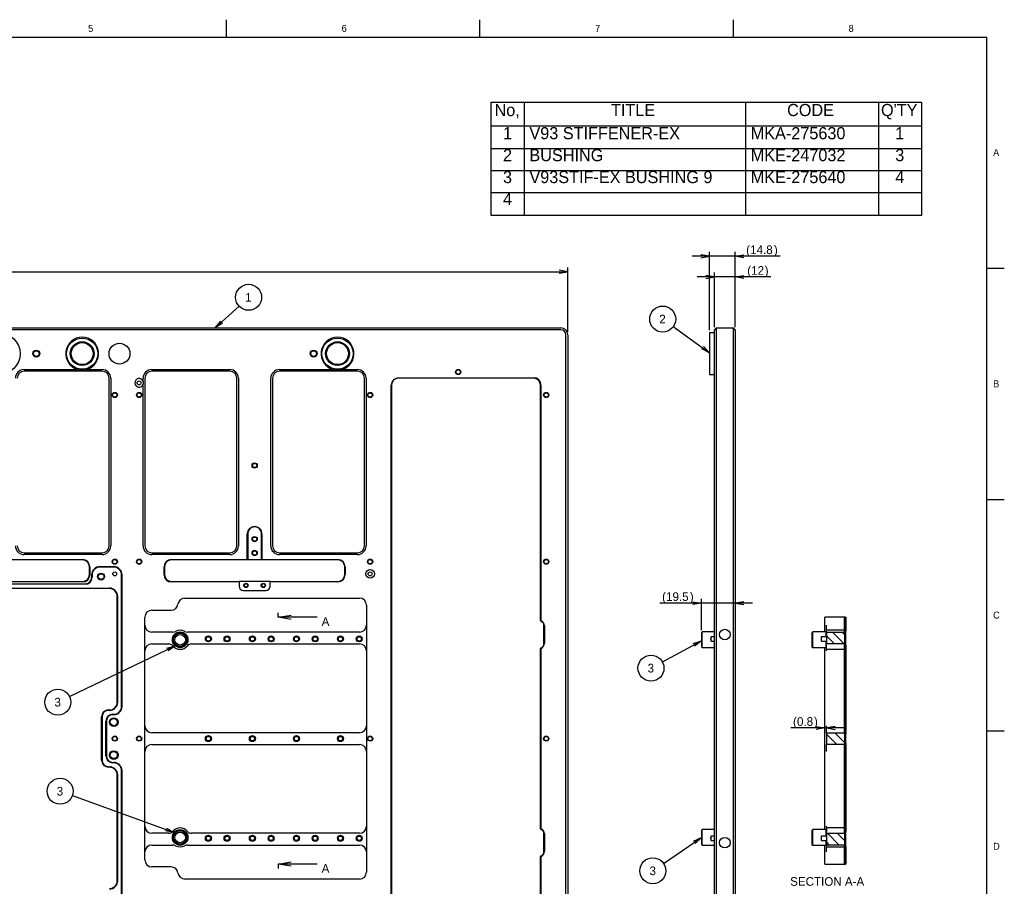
# Model space of a CAD drawing. Extents: x -420 to 589, y -31 to 448.
# Tile 4 of 4: x 305 to 589, y 165 to 415. Entities that reach past the tile are written whole.
import ezdxf
from ezdxf.enums import TextEntityAlignment as Align
from ezdxf.lldxf.tags import DXFTag

# ---------------------------------------------------------------- set-up
doc = ezdxf.new("R2010")
doc.units = 0
doc.layers.get('0').update_dxf_attribs({"linetype": 'CONTINUOUS'})
for name, color, linetype in [('DEFAULT', 7, 'CONTINUOUS'), ('LAYER0$C$L0', 7, 'CONTINUOUS'), ('LAYER1$C$L1', 7, 'CONTINUOUS'), ('MKA-275630B', 7, 'CONTINUOUS'), ('MKE-247032A', 7, 'CONTINUOUS'), ('MKE-275640A', 7, 'CONTINUOUS'), ('PIN_JIS_B_1354_A', 7, 'CONTINUOUS')]:
    doc.layers.add(name, color=color, linetype=linetype)
doc.styles.add('SEACAD_ARIAL_TTF', font='txt')
tags = doc.linetypes.add('CENTER2', pattern=[28.575, 19.05, -3.175, 3.175, -3.175]).pattern_tags.tags
tags[10:11] = [DXFTag(74, 4), DXFTag(75, 0), DXFTag(340, '0'), DXFTag(46, 0.0), DXFTag(50, 0.0), DXFTag(44, 0.0), DXFTag(45, 0.0)]
tags[8:9] = [DXFTag(74, 4), DXFTag(75, 0), DXFTag(340, '0'), DXFTag(46, 0.0), DXFTag(50, 0.0), DXFTag(44, 0.0), DXFTag(45, 0.0)]
tags[6:7] = [DXFTag(74, 4), DXFTag(75, 0), DXFTag(340, '0'), DXFTag(46, 0.0), DXFTag(50, 0.0), DXFTag(44, 0.0), DXFTag(45, 0.0)]
tags[4:5] = [DXFTag(74, 4), DXFTag(75, 0), DXFTag(340, '0'), DXFTag(46, 0.0), DXFTag(50, 0.0), DXFTag(44, 0.0), DXFTag(45, 0.0)]
doc.dimstyles.new('JIS', dxfattribs={"dimtxt": 2.5, "dimasz": 2.5, "dimexe": 1.25, "dimexo": 0.75, "dimgap": 1.25, "dimtad": 1, "dimlfac": 2, "dimtxsty": 'SEACAD_ARIAL_TTF', "dimsah": 1, "dimcen": 1.25, "dimazin": 3, "dimtfac": 1, "dimtmove": 0, "dimatfit": 3, "dimtolj": 1})

# ---------------------------------------------------------------- blocks, each defined once
blk = doc.blocks.new('SE')
at = {"color": 7, "linetype": 'CONTINUOUS'}
for p, q in [((450.53, 391.24), (450.53, 384.38)), ((514.37, 391.24), (514.37, 384.38)), ((552.73, 391.24), (552.73, 384.38)), ((440.98, 384.38), (565.09, 384.38)), ((450.53, 384.38), (450.53, 377.88)), ((514.37, 384.38), (514.37, 377.88)), ((552.73, 384.38), (552.73, 377.88)), ((440.98, 377.88), (565.09, 377.88)), ((450.53, 377.88), (450.53, 371.55)), ((514.37, 377.88), (514.37, 371.55)), ((552.73, 377.88), (552.73, 371.55)), ((440.98, 371.55), (565.09, 371.55)), ((450.53, 371.55), (450.53, 365.22)), ((514.37, 371.55), (514.37, 365.22)), ((552.73, 371.55), (552.73, 365.22)), ((440.98, 365.22), (565.09, 365.22)), ((450.53, 365.22), (450.53, 358.55)), ((514.37, 365.22), (514.37, 358.55)), ((552.73, 365.22), (552.73, 358.55))]:
    blk.add_line(p, q, dxfattribs=at)
blk.add_lwpolyline([(440.98, 358.55), (440.98, 391.24), (565.09, 391.24), (565.09, 358.55), (440.98, 358.55)], dxfattribs=at)
at = {"color": 7, "linetype": 'CONTINUOUS', "style": 'SEACAD_ARIAL_TTF'}
for s, p in [('No,', (441.95, 390.71)), ('TITLE', (475.54, 390.71)), ('CODE', (526.34, 390.71)), ("Q'TY", (553.43, 390.71)), ('1', (444.39, 384.03)), (' V93 STIFFENER-EX', (450.71, 384.03)), (' MKA-275630', (514.55, 384.03)), ('1', (557.54, 384.03)), ('2', (444.39, 377.7)), (' BUSHING', (450.71, 377.7)), (' MKE-247032', (514.55, 377.7)), ('3', (557.54, 377.7)), ('3', (444.39, 371.38)), (' V93STIF-EX BUSHING 9', (450.71, 371.38)), (' MKE-275640', (514.55, 371.38)), ('4', (557.54, 371.38)), ('4', (444.39, 365.05))]:
    blk.add_text(s, height=3.5, dxfattribs=at).set_placement(p, align=Align.TOP_LEFT)
blk = doc.blocks.new('SEANNOT_GROUP')
at = {"layer": 'DEFAULT', "color": 7, "linetype": 'CONTINUOUS'}
for points in [[(368.25, 332.41), (361.4, 326.12)], [(363.52, 327.51), (361.4, 326.12), (362.96, 328.12)]]:
    blk.add_lwpolyline(points, dxfattribs=at)
blk.add_circle((371.01, 334.95), 3.75, dxfattribs=at)
at = {"layer": 'DEFAULT', "color": 7, "linetype": 'CONTINUOUS', "style": 'SEACAD_ARIAL_TTF'}
blk.add_text('1', height=2.5, dxfattribs=at).set_placement((370.03, 336.2), align=Align.TOP_LEFT)
blk = doc.blocks.new('SEANNOT_GROUP4')
at = {"layer": 'DEFAULT', "color": 7, "linetype": 'CONTINUOUS'}
for points in [[(490.38, 229.82), (501.63, 235.91)], [(499.24, 235.09), (501.63, 235.91), (499.63, 234.36)]]:
    blk.add_lwpolyline(points, dxfattribs=at)
blk.add_circle((487.08, 228.03), 3.75, dxfattribs=at)
at = {"layer": 'DEFAULT', "color": 7, "linetype": 'CONTINUOUS', "style": 'SEACAD_ARIAL_TTF'}
blk.add_text('3', height=2.5, dxfattribs=at).set_placement((486.1, 229.28), align=Align.TOP_LEFT)
blk = doc.blocks.new('SEANNOT_GROUP5')
at = {"layer": 'DEFAULT', "color": 7, "linetype": 'CONTINUOUS'}
for points in [[(490.71, 171.72), (501.63, 179.22)], [(499.34, 178.15), (501.63, 179.22), (499.81, 177.46)]]:
    blk.add_lwpolyline(points, dxfattribs=at)
blk.add_circle((487.62, 169.6), 3.75, dxfattribs=at)
at = {"layer": 'DEFAULT', "color": 7, "linetype": 'CONTINUOUS', "style": 'SEACAD_ARIAL_TTF'}
blk.add_text('3', height=2.5, dxfattribs=at).set_placement((486.65, 170.85), align=Align.TOP_LEFT)
blk = doc.blocks.new('SEANNOT_GROUP8')
at = {"layer": 'DEFAULT', "color": 7, "linetype": 'CONTINUOUS'}
for points in [[(319.35, 219.84), (349.84, 234.47)], [(347.41, 233.77), (349.84, 234.47), (347.77, 233.02)]]:
    blk.add_lwpolyline(points, dxfattribs=at)
blk.add_circle((315.96, 218.22), 3.75, dxfattribs=at)
at = {"layer": 'DEFAULT', "color": 7, "linetype": 'CONTINUOUS', "style": 'SEACAD_ARIAL_TTF'}
blk.add_text('3', height=2.5, dxfattribs=at).set_placement((314.99, 219.47), align=Align.TOP_LEFT)
blk = doc.blocks.new('SEANNOT_GROUP9')
at = {"layer": 'DEFAULT', "color": 7, "linetype": 'CONTINUOUS'}
for points in [[(320.16, 191.27), (349.54, 180.67)], [(347.33, 181.91), (349.54, 180.67), (347.04, 181.13)]]:
    blk.add_lwpolyline(points, dxfattribs=at)
blk.add_circle((316.63, 192.54), 3.75, dxfattribs=at)
at = {"layer": 'DEFAULT', "color": 7, "linetype": 'CONTINUOUS', "style": 'SEACAD_ARIAL_TTF'}
blk.add_text('3', height=2.5, dxfattribs=at).set_placement((315.65, 193.79), align=Align.TOP_LEFT)
blk = doc.blocks.new('SEANNOT_GROUP10')
at = {"layer": 'DEFAULT', "color": 7, "linetype": 'CONTINUOUS'}
for points in [[(493.49, 326.49), (503.98, 318.95)], [(502.2, 320.75), (503.98, 318.95), (501.71, 320.07)]]:
    blk.add_lwpolyline(points, dxfattribs=at)
blk.add_circle((490.45, 328.68), 3.75, dxfattribs=at)
at = {"layer": 'DEFAULT', "color": 7, "linetype": 'CONTINUOUS', "style": 'SEACAD_ARIAL_TTF'}
blk.add_text('2', height=2.5, dxfattribs=at).set_placement((489.47, 329.93), align=Align.TOP_LEFT)
blk = doc.blocks.new('SE1')
at = {"layer": 'MKA-275630B', "color": 7, "linetype": 'CONTINUOUS'}
for p, q in [((63.46, 326.12), (461.06, 326.12)), ((461.06, 325.62), (63.46, 325.62)), ((462.56, 91.32), (462.56, 324.12)), ((463.06, 324.12), (463.06, 91.32)), ((306.25, 314.13), (321.73, 314.13)), ((328.75, 313.63), (306.25, 313.63)), ((324.28, 314.13), (328.75, 314.13)), ((343.08, 314.13), (365.58, 314.13)), ((365.58, 313.63), (343.08, 313.63)), ((379.91, 314.13), (395.39, 314.13)), ((402.41, 313.63), (379.91, 313.63)), ((397.94, 314.13), (402.41, 314.13)), ((330.75, 263.29), (330.75, 311.63)), ((331.25, 311.63), (331.25, 263.29)), ((340.58, 310.77), (340.58, 311.63)), ((340.58, 263.29), (340.58, 309.79)), ((341.08, 311.63), (341.08, 263.29)), ((367.58, 263.29), (367.58, 311.63)), ((368.08, 311.63), (368.08, 263.29)), ((377.41, 263.29), (377.41, 311.63)), ((377.91, 311.63), (377.91, 263.29)), ((404.41, 263.29), (404.41, 311.63)), ((404.91, 311.63), (404.91, 263.29)), ((412.13, 105.81), (412.13, 309.63)), ((412.26, 309.63), (412.26, 105.81)), ((414.26, 311.76), (453.21, 311.76)), ((453.21, 311.63), (414.26, 311.63)), ((455.21, 241.63), (455.21, 309.63)), ((455.34, 309.63), (455.34, 241.72)), ((370.62, 259.35), (370.62, 266.77)), ((370.75, 266.77), (370.75, 259.35)), ((374.75, 259.35), (374.75, 266.77)), ((374.87, 266.77), (374.87, 259.35)), ((301.21, 259.35), (323.09, 259.35)), ((323.09, 259.22), (301.21, 259.22)), ((306.25, 261.29), (328.75, 261.29)), ((328.75, 260.79), (306.25, 260.79)), ((343.08, 261.29), (365.58, 261.29)), ((365.58, 260.79), (343.08, 260.79)), ((348.75, 259.35), (370.62, 259.35)), ((370.62, 259.22), (348.75, 259.22)), ((370.62, 259.35), (370.62, 259.22)), ((370.75, 259.35), (370.62, 259.35)), ((370.75, 259.35), (370.62, 259.22)), ((374.87, 259.22), (370.62, 259.22)), ((370.75, 259.35), (374.75, 259.35)), ((374.87, 259.35), (374.75, 259.35)), ((374.87, 259.22), (374.75, 259.35)), ((374.87, 259.35), (396.75, 259.35)), ((374.87, 259.22), (374.87, 259.35)), ((396.75, 259.22), (374.87, 259.22)), ((379.91, 261.29), (402.41, 261.29)), ((402.41, 260.79), (379.91, 260.79)), ((325.09, 255.02), (325.09, 257.22)), ((325.21, 257.22), (325.21, 255.02)), ((328.11, 257.3), (332.11, 257.3)), ((332.11, 257.17), (328.11, 257.17)), ((346.62, 255.02), (346.62, 257.22)), ((346.75, 257.22), (346.75, 255.02)), ((398.75, 255.02), (398.75, 257.22)), ((398.87, 257.22), (398.87, 255.02)), ((275.09, 253.02), (323.09, 253.02)), ((323.09, 252.9), (275.09, 252.9)), ((325.73, 254.22), (325.73, 254.92)), ((325.86, 254.92), (325.86, 254.22)), ((334.36, 216.97), (334.36, 254.92)), ((334.48, 254.92), (334.48, 216.97)), ((348.75, 253.02), (368.25, 253.02)), ((368.25, 252.9), (348.75, 252.9)), ((368.25, 253.02), (368.25, 252.9)), ((377.25, 253.02), (368.25, 253.02)), ((368.25, 252.9), (368.25, 251.67)), ((377.25, 253.02), (396.75, 253.02)), ((377.25, 252.9), (377.25, 253.02)), ((396.75, 252.9), (377.25, 252.9)), ((377.25, 251.67), (377.25, 252.9)), ((193.66, 251.1), (330.86, 251.1)), ((330.86, 250.97), (193.66, 250.97)), ((267.26, 252.35), (323.86, 252.35)), ((323.86, 252.22), (267.26, 252.22)), ((369.5, 250.42), (376, 250.42)), ((333.11, 218.22), (333.11, 248.72)), ((333.23, 248.72), (333.23, 218.22)), ((352.61, 248.22), (403.01, 248.22)), ((343.08, 244.72), (348.65, 244.72)), ((405.01, 246.22), (405.01, 169.22)), ((341.08, 172.72), (341.08, 242.72)), ((455.34, 241.72), (455.21, 241.63)), ((456.21, 235.22), (456.21, 240.22)), ((456.34, 240.22), (456.34, 235.22)), ((349.17, 238.42), (343.08, 238.42)), ((403.01, 238.42), (353.35, 238.42)), ((343.08, 235.02), (347.98, 235.02)), ((354.54, 235.02), (403.01, 235.02)), ((455.21, 181.63), (455.21, 233.81)), ((455.34, 233.72), (455.21, 233.81)), ((455.34, 233.72), (455.34, 181.72)), ((330.61, 215.97), (330.86, 215.97)), ((328.61, 201.47), (328.61, 213.97)), ((328.73, 213.97), (328.73, 201.47)), ((330.86, 215.85), (330.61, 215.85)), ((331.86, 214.72), (332.11, 214.72)), ((332.11, 214.6), (331.86, 214.6)), ((329.86, 202.72), (329.86, 212.72)), ((329.98, 212.72), (329.98, 202.72)), ((403.01, 209.42), (343.08, 209.42)), ((343.08, 206.02), (403.01, 206.02)), ((330.61, 199.6), (330.86, 199.6)), ((330.86, 199.47), (330.61, 199.47)), ((331.86, 200.85), (332.11, 200.85)), ((332.11, 200.72), (331.86, 200.72)), ((333.11, 166.72), (333.11, 197.22)), ((333.23, 197.22), (333.23, 166.72)), ((334.36, 160.52), (334.36, 198.47)), ((334.48, 198.47), (334.48, 160.52)), ((347.98, 180.42), (343.08, 180.42)), ((403.01, 180.42), (354.54, 180.42)), ((455.34, 181.72), (455.21, 181.63)), ((456.21, 175.22), (456.21, 180.22)), ((456.34, 180.22), (456.34, 175.22)), ((343.08, 177.02), (349.17, 177.02)), ((353.35, 177.02), (403.01, 177.02)), ((455.21, 105.81), (455.21, 173.81)), ((455.21, 173.81), (455.34, 173.72)), ((455.34, 173.72), (455.34, 105.81)), ((348.65, 170.72), (343.08, 170.72)), ((403.01, 167.22), (352.61, 167.22))]:
    blk.add_line(p, q, dxfattribs=at)
for centre, radius in [((323, 318.71), 4.5), ((323, 318.71), 3.43), ((323, 318.71), 3.17), ((333.76, 318.71), 3), ((396.66, 318.71), 4.5), ((396.66, 318.71), 3.43), ((396.66, 318.71), 3.17), ((309.76, 318.71), 1), ((309.76, 318.71), 0.81), ((389.76, 318.71), 1), ((389.76, 318.71), 0.81), ((431.46, 313.43), 0.75), ((431.46, 313.43), 0.615), ((339.43, 310.28), 0.575), ((332.4, 306.78), 0.75), ((332.4, 306.78), 0.615), ((339.43, 306.78), 0.75), ((339.43, 306.78), 0.615), ((406.06, 306.78), 0.75), ((406.06, 306.78), 0.615), ((456.86, 306.78), 0.75), ((456.86, 306.78), 0.615), ((372.75, 286.46), 0.75), ((372.75, 286.46), 0.615), ((372.75, 265.22), 0.75), ((372.75, 265.22), 0.615), ((372.75, 261.22), 0.75), ((372.75, 261.22), 0.615), ((332.4, 258.72), 0.75), ((332.4, 258.72), 0.615), ((339.43, 258.72), 0.75), ((339.43, 258.72), 0.615), ((406.06, 258.72), 0.75), ((406.06, 258.72), 0.615), ((456.86, 258.72), 0.75), ((456.86, 258.72), 0.615), ((332.4, 255.22), 0.575), ((406.06, 255.22), 1.25), ((406.06, 255.22), 0.575), ((328.46, 254.42), 1), ((328.46, 254.42), 0.81), ((370.25, 251.9), 0.625), ((370.25, 251.9), 0.503), ((375.25, 251.9), 0.625), ((375.25, 251.9), 0.503), ((359.41, 236.47), 0.865), ((359.41, 236.47), 0.75), ((359.41, 236.47), 0.615), ((364.81, 236.47), 0.875), ((372.11, 236.47), 0.865), ((372.11, 236.47), 0.75), ((372.11, 236.47), 0.615), ((377.51, 236.47), 0.875), ((384.81, 236.47), 0.865), ((384.81, 236.47), 0.75), ((384.81, 236.47), 0.615), ((390.21, 236.47), 0.875), ((397.51, 236.47), 0.865), ((397.51, 236.47), 0.75), ((397.51, 236.47), 0.615), ((402.91, 236.47), 0.875), ((332.11, 212.47), 1.25), ((332.11, 212.47), 1.03), ((332.4, 207.72), 0.75), ((332.4, 207.72), 0.615), ((339.43, 207.72), 0.75), ((339.43, 207.72), 0.615), ((359.41, 207.72), 0.865), ((359.41, 207.72), 0.75), ((359.41, 207.72), 0.615), ((372.11, 207.72), 0.865), ((372.11, 207.72), 0.75), ((372.11, 207.72), 0.615), ((384.81, 207.72), 0.865), ((384.81, 207.72), 0.75), ((384.81, 207.72), 0.615), ((397.51, 207.72), 0.865), ((397.51, 207.72), 0.75), ((397.51, 207.72), 0.615), ((406.06, 207.72), 0.75), ((406.06, 207.72), 0.615), ((456.86, 207.72), 0.75), ((456.86, 207.72), 0.615), ((332.11, 202.97), 1.25), ((332.11, 202.97), 1.03), ((359.41, 178.97), 0.865), ((359.41, 178.97), 0.75), ((359.41, 178.97), 0.615), ((364.81, 178.97), 0.875), ((372.11, 178.97), 0.865), ((372.11, 178.97), 0.75), ((372.11, 178.97), 0.615), ((377.51, 178.97), 0.875), ((384.81, 178.97), 0.865), ((384.81, 178.97), 0.75), ((384.81, 178.97), 0.615), ((390.21, 178.97), 0.875), ((397.51, 178.97), 0.865), ((397.51, 178.97), 0.75), ((397.51, 178.97), 0.615), ((402.91, 178.97), 0.875)]:
    blk.add_circle(centre, radius, dxfattribs=at)
for centre, radius, start, end in [((461.06, 324.12), 2, 0, 90), ((461.06, 324.12), 1.5, 0, 90), ((323, 318.71), 4.75, 285.601, 254.399), ((396.66, 318.71), 4.75, 285.601, 254.399), ((306.25, 311.63), 2.5, 90, 180), ((306.25, 311.63), 2, 90, 180), ((323, 323.42), 9.37, 262.1659, 277.8341), ((328.75, 311.63), 2.5, 0, 90), ((328.75, 311.63), 2, 0, 90), ((343.08, 311.63), 2.5, 90, 180), ((343.08, 311.63), 2, 90, 180), ((365.58, 311.63), 2.5, 0, 90), ((365.58, 311.63), 2, 0, 90), ((379.91, 311.63), 2.5, 90, 180), ((379.91, 311.63), 2, 90, 180), ((396.66, 323.42), 9.37, 262.1659, 277.8341), ((402.41, 311.63), 2.5, 0, 90), ((402.41, 311.63), 2, 0, 90), ((339.43, 310.28), 1.25, 23.0739, 336.9261), ((339.43, 310.28), 1.25, 336.9261, 23.0739), ((414.26, 309.63), 2.12, 90, 180), ((414.26, 309.63), 2, 90, 180), ((453.21, 309.63), 2.13, 0, 90), ((453.21, 309.63), 2, 0, 90), ((372.75, 266.77), 2.12, 0, 180), ((372.75, 266.77), 2, 0, 180), ((306.25, 263.29), 2.5, 180, 270), ((306.25, 263.29), 2, 180, 270), ((328.75, 263.29), 2.5, 270, 0), ((328.75, 263.29), 2, 270, 0), ((343.08, 263.29), 2.5, 180, 270), ((343.08, 263.29), 2, 180, 270), ((365.58, 263.29), 2.5, 270, 0), ((365.58, 263.29), 2, 270, 0), ((379.91, 263.29), 2.5, 180, 270), ((379.91, 263.29), 2, 180, 270), ((402.41, 263.29), 2.5, 270, 0), ((402.41, 263.29), 2, 270, 0), ((323.09, 257.22), 2.13, 0, 90), ((323.09, 257.22), 2, 0, 90), ((348.75, 257.22), 2.13, 90, 180), ((348.75, 257.22), 2, 90, 180), ((396.75, 257.22), 2.13, 0, 90), ((396.75, 257.22), 2, 0, 90), ((328.11, 254.92), 2.38, 90, 180), ((328.11, 254.92), 2.25, 90, 180), ((332.11, 254.92), 2.38, 0, 90), ((332.11, 254.92), 2.25, 0, 90), ((323.09, 255.02), 2.13, 270, 0), ((323.09, 255.02), 2, 270, 0), ((323.86, 254.22), 1.88, 270, 0), ((323.86, 254.22), 2, 270, 0), ((348.75, 255.02), 2.13, 180, 270), ((348.75, 255.02), 2, 180, 270), ((396.75, 255.02), 2.12, 270, 0), ((396.75, 255.02), 2, 270, 0), ((330.86, 248.72), 2.38, 0, 90), ((330.86, 248.72), 2.25, 0, 90), ((369.5, 251.67), 1.25, 180, 270), ((376, 251.67), 1.25, 270, 0), ((352.61, 246.22), 2, 90, 172.8192), ((403.01, 246.22), 2, 0, 90), ((343.08, 242.72), 2, 90, 180), ((348.65, 246.72), 2, 270, 352.8192), ((454.71, 240.22), 1.5, 0, 70.5288), ((454.71, 240.22), 1.62, 0, 67.3801), ((343.08, 240.42), 2, 180, 270), ((349.17, 239.92), 1.5, 270, 299.4729), ((351.26, 236.22), 2.75, 60.5271, 119.4729), ((353.35, 239.92), 1.5, 240.5271, 270), ((403.01, 240.42), 2, 270, 360), ((343.08, 233.02), 2, 90, 180), ((347.98, 233.52), 1.5, 39.4418, 90), ((351.26, 236.22), 2.75, 219.4418, 320.5582), ((354.54, 233.52), 1.5, 90, 140.5582), ((403.01, 233.02), 2, 0, 90), ((454.71, 235.22), 1.5, 289.4712, 0), ((454.71, 235.22), 1.62, 292.6199, 0), ((330.61, 213.97), 2, 90, 180), ((330.86, 218.22), 2.38, 270, 0), ((330.86, 218.22), 2.25, 270, 0), ((332.11, 216.97), 2.38, 270, 0), ((332.11, 216.97), 2.25, 270, 0), ((330.61, 213.97), 1.88, 90, 180), ((331.86, 212.72), 2, 90, 180), ((331.86, 212.72), 1.88, 90, 180), ((343.08, 211.42), 2, 180, 270), ((403.01, 211.42), 2, 270, 0), ((343.08, 204.02), 2, 90, 180), ((403.01, 204.02), 2, 0, 90), ((331.86, 202.72), 2, 180, 270), ((331.86, 202.72), 1.88, 180, 270), ((330.61, 201.47), 2, 180, 270), ((330.61, 201.47), 1.87, 180, 270), ((330.86, 197.22), 2.38, 0, 90), ((330.86, 197.22), 2.25, 0, 90), ((332.11, 198.47), 2.38, 0, 90), ((332.11, 198.47), 2.25, 0, 90), ((343.08, 182.42), 2, 180, 270), ((351.26, 179.22), 2.75, 39.4418, 140.5582), ((403.01, 182.42), 2, 270, 0), ((347.98, 181.92), 1.5, 270, 320.5582), ((354.54, 181.92), 1.5, 219.4418, 270), ((454.71, 180.22), 1.5, 0, 70.5288), ((454.71, 180.22), 1.62, 0, 67.3801), ((343.08, 175.02), 2, 90, 180), ((349.17, 175.52), 1.5, 60.5271, 90), ((351.26, 179.22), 2.75, 240.5271, 299.4729), ((353.35, 175.52), 1.5, 90, 119.4729), ((403.01, 175.02), 2, 0, 90), ((454.71, 175.22), 1.5, 289.4712, 0), ((454.71, 175.22), 1.62, 292.6199, 0), ((343.08, 172.72), 2, 180, 270), ((348.65, 168.72), 2, 7.1808, 90), ((352.61, 169.22), 2, 187.1808, 270), ((403.01, 169.22), 2, 270, 0), ((330.86, 166.72), 2.38, 270, 0), ((330.86, 166.72), 2.25, 270, 360)]:
    blk.add_arc(centre, radius, start, end, dxfattribs=at)
at = {"layer": 'MKE-247032A', "color": 7, "linetype": 'CONTINUOUS'}
blk.add_circle((299.09, 318.71), 6, dxfattribs=at)
at = {"layer": 'MKE-275640A', "color": 7, "linetype": 'CONTINUOUS'}
for centre, radius in [((351.26, 236.22), 2.25), ((351.26, 236.22), 2), ((351.26, 236.22), 1.93), ((351.26, 236.22), 1.52), ((351.26, 179.22), 2.25), ((351.26, 179.22), 2), ((351.26, 179.22), 1.93), ((351.26, 179.22), 1.52)]:
    blk.add_circle(centre, radius, dxfattribs=at)
at = {"layer": 'PIN_JIS_B_1354_A', "color": 7, "linetype": 'CONTINUOUS'}
for centre in [(364.81, 236.47), (377.51, 236.47), (390.21, 236.47), (402.91, 236.47), (364.81, 178.97), (377.51, 178.97), (390.21, 178.97), (402.91, 178.97)]:
    blk.add_circle(centre, 0.625, dxfattribs=at)
blk = doc.blocks.new('SE2')
at = {"layer": 'MKA-275630B', "color": 7, "linetype": 'CONTINUOUS'}
for p, q in [((505.88, 326.12), (505.38, 325.62)), ((505.38, 324.12), (505.38, 325.62)), ((505.38, 91.32), (505.38, 324.12)), ((505.88, 326.12), (510.88, 326.12)), ((505.88, 326.12), (505.88, 324.12)), ((505.88, 324.12), (505.88, 91.32)), ((510.88, 324.12), (510.88, 326.12)), ((511.38, 325.62), (510.88, 326.12)), ((510.88, 91.32), (510.88, 324.12)), ((511.38, 325.62), (511.38, 324.12)), ((511.38, 324.12), (511.38, 91.32)), ((505.38, 89.82), (505.38, 91.32)), ((505.88, 91.32), (505.88, 89.32)), ((510.88, 89.32), (510.88, 91.32)), ((511.38, 91.32), (511.38, 89.82)), ((505.88, 89.32), (505.38, 89.82)), ((510.88, 89.32), (505.88, 89.32)), ((511.38, 89.82), (510.88, 89.32))]:
    blk.add_line(p, q, dxfattribs=at)
for centre in [(508.38, 237.72), (508.38, 177.72)]:
    blk.add_circle(centre, 1.52, dxfattribs=at)
at = {"layer": 'MKE-247032A', "color": 7, "linetype": 'CONTINUOUS'}
for p, q in [((503.98, 324.71), (503.98, 312.71)), ((505.38, 324.71), (503.98, 324.71)), ((503.98, 312.71), (505.38, 312.71)), ((503.98, 102.74), (503.98, 90.74)), ((505.38, 102.74), (503.98, 102.74)), ((503.98, 90.74), (505.38, 90.74))]:
    blk.add_line(p, q, dxfattribs=at)
at = {"layer": 'MKE-275640A', "color": 7, "linetype": 'CONTINUOUS'}
for p, q in [((501.88, 238.47), (501.63, 238.22)), ((501.63, 238.22), (501.63, 234.22)), ((501.88, 233.97), (501.88, 238.47)), ((505.38, 238.47), (501.88, 238.47)), ((501.63, 234.22), (501.88, 233.97)), ((501.88, 233.97), (505.38, 233.97)), ((501.88, 181.47), (501.63, 181.22)), ((501.63, 181.22), (501.63, 177.22)), ((501.88, 176.97), (501.88, 181.47)), ((505.38, 181.47), (501.88, 181.47)), ((501.63, 177.22), (501.88, 176.97)), ((501.88, 176.97), (505.38, 176.97))]:
    blk.add_line(p, q, dxfattribs=at)
at = {"layer": 'PIN_JIS_B_1354_A', "color": 7, "linetype": 'CONTINUOUS'}
for p, q in [((504.41, 235.85), (504.41, 237.1)), ((505.38, 237.1), (504.41, 237.1)), ((504.41, 235.85), (505.38, 235.85)), ((504.41, 178.35), (504.41, 179.6)), ((505.38, 179.6), (504.41, 179.6)), ((504.41, 178.35), (505.38, 178.35))]:
    blk.add_line(p, q, dxfattribs=at)
for centre in [(505.91, 236.47), (505.91, 178.97)]:
    blk.add_arc(centre, 1.62, 157.3801, 202.6199, dxfattribs=at)
blk = doc.blocks.new('DMBLK1')
at = {"layer": 'DEFAULT', "color": 7, "linetype": 'CONTINUOUS'}
for p, q in [((61.46, 324.87), (61.46, 343.59)), ((61.46, 342.34), (463.06, 342.34)), ((463.06, 324.87), (463.06, 343.59))]:
    blk.add_line(p, q, dxfattribs=at)
for points in [[(63.96, 341.92), (61.46, 342.34), (63.96, 342.75)], [(460.56, 341.92), (463.06, 342.34), (460.56, 342.75)]]:
    blk.add_lwpolyline(points, dxfattribs=at)
at = {"layer": 'DEFAULT', "color": 7, "linetype": 'CONTINUOUS', "style": 'SEACAD_ARIAL_TTF'}
blk.add_text('803.2', height=2.5, dxfattribs=at).set_placement((257.86, 345.46), align=Align.TOP_LEFT)
blk = doc.blocks.new('DMBLK2')
at = {"layer": 'DEFAULT', "color": 7, "linetype": 'CONTINUOUS'}
for p, q in [((505.38, 326.37), (505.38, 342.07)), ((511.38, 326.37), (511.38, 342.07)), ((521.66, 340.82), (500.38, 340.82))]:
    blk.add_line(p, q, dxfattribs=at)
for points in [[(502.88, 340.4), (505.38, 340.82), (502.88, 341.24)], [(513.88, 340.4), (511.38, 340.82), (513.88, 341.24)]]:
    blk.add_lwpolyline(points, dxfattribs=at)
at = {"layer": 'DEFAULT', "color": 7, "linetype": 'CONTINUOUS', "style": 'SEACAD_ARIAL_TTF'}
for s, p in [('(', (514.84, 343.94)), ('12', (515.98, 343.94)), (')', (519.89, 343.94))]:
    blk.add_text(s, height=2.5, dxfattribs=at).set_placement(p, align=Align.TOP_LEFT)
blk = doc.blocks.new('DMBLK3')
at = {"layer": 'DEFAULT', "color": 7, "linetype": 'CONTINUOUS'}
for p, q in [((524.3, 346.78), (498.98, 346.78)), ((503.98, 325.46), (503.98, 348.03)), ((511.38, 326.37), (511.38, 348.03))]:
    blk.add_line(p, q, dxfattribs=at)
for points in [[(501.48, 346.37), (503.98, 346.78), (501.48, 347.2)], [(513.88, 346.37), (511.38, 346.78), (513.88, 347.2)]]:
    blk.add_lwpolyline(points, dxfattribs=at)
at = {"layer": 'DEFAULT', "color": 7, "linetype": 'CONTINUOUS', "style": 'SEACAD_ARIAL_TTF'}
for s, p in [('(', (514.54, 349.91)), ('14.8', (515.68, 349.91)), (')', (522.53, 349.91))]:
    blk.add_text(s, height=2.5, dxfattribs=at).set_placement(p, align=Align.TOP_LEFT)
blk = doc.blocks.new('DMBLK5')
at = {"layer": 'DEFAULT', "color": 7, "linetype": 'CONTINUOUS'}
for p, q in [((501.63, 238.97), (501.63, 248.01)), ((516.38, 246.76), (489.66, 246.76))]:
    blk.add_line(p, q, dxfattribs=at)
for points in [[(499.13, 247.18), (501.63, 246.76), (499.13, 246.35)], [(513.88, 247.18), (511.38, 246.76), (513.88, 246.35)]]:
    blk.add_lwpolyline(points, dxfattribs=at)
at = {"layer": 'DEFAULT', "color": 7, "linetype": 'CONTINUOUS', "style": 'SEACAD_ARIAL_TTF'}
for s, p in [('(', (490.29, 249.89)), (')', (498.28, 249.89)), ('19.5', (491.43, 249.89))]:
    blk.add_text(s, height=2.5, dxfattribs=at).set_placement(p, align=Align.TOP_LEFT)
blk = doc.blocks.new('SE4')
at = {"color": 7, "linetype": 'CONTINUOUS', "style": 'SEACAD_ARIAL_TTF'}
blk.add_text('A', height=2.5, dxfattribs=at).set_placement((392.08, 242.7), align=Align.TOP_LEFT)
blk = doc.blocks.new('SE5')
at = {"color": 7, "linetype": 'CONTINUOUS', "style": 'SEACAD_ARIAL_TTF'}
blk.add_text('A', height=2.5, dxfattribs=at).set_placement((392.08, 171.53), align=Align.TOP_LEFT)
blk = doc.blocks.new('SE6')
at = {"color": 7, "linetype": 'CONTINUOUS'}
for points in [[(383.25, 242.08), (379.5, 242.7), (383.25, 243.33)], [(390.75, 242.7), (379.5, 242.7)]]:
    blk.add_lwpolyline(points, dxfattribs=at)
blk = doc.blocks.new('SE7')
at = {"color": 7, "linetype": 'CONTINUOUS'}
for points in [[(383.25, 170.9), (379.5, 171.53), (383.25, 172.15)], [(390.75, 171.53), (379.5, 171.53)]]:
    blk.add_lwpolyline(points, dxfattribs=at)
blk = doc.blocks.new('SE3')
at = {"layer": 'DEFAULT', "color": 7, "linetype": 'CENTER2'}
for p, q in [((379.5, 242.7), (379.5, 243.95)), ((379.5, 171.53), (379.5, 170.28))]:
    blk.add_line(p, q, dxfattribs=at)
at = {"layer": 'DEFAULT', "color": 7, "linetype": 'CENTER2', "const_width": 0.0002}
blk.add_lwpolyline([(379.5, 242.7), (379.5, 171.53)], dxfattribs=at)
at = {"layer": 'DEFAULT'}
for name in ['SE6', 'SE4', 'SE7', 'SE5']:
    blk.add_blockref(name, (0, 0), dxfattribs=at)
blk = doc.blocks.new('SE8')
at = {"layer": 'MKA-275630B', "linetype": 'CONTINUOUS'}
h = blk.add_hatch(dxfattribs=at)
h.set_pattern_fill('LINE', scale=0.62992, angle=135, style=0)
h.paths.add_polyline_path([(542.9, 235.02), (543.02, 235.15), (543.02, 238.3), (542.9, 238.42), (537.67, 238.42), (537.67, 235.02)])
h = blk.add_hatch(dxfattribs=at)
h.set_pattern_fill('LINE', scale=0.62992, angle=135, style=0)
h.paths.add_polyline_path([(542.9, 206.02), (543.02, 206.15), (543.02, 209.3), (542.9, 209.42), (537.67, 209.42), (537.67, 206.02)])
h = blk.add_hatch(dxfattribs=at)
h.set_pattern_fill('LINE', scale=0.62992, angle=135, style=0)
h.paths.add_polyline_path([(542.9, 177.02), (543.02, 177.15), (543.02, 180.3), (542.9, 180.42), (537.67, 180.42), (537.67, 177.02)])
at = {"layer": 'MKA-275630B', "color": 7, "linetype": 'CONTINUOUS'}
for p, q in [((537.27, 238.47), (537.27, 242.7)), ((542.9, 242.7), (537.27, 242.7)), ((542.9, 240.42), (542.9, 242.7)), ((542.9, 242.7), (543.02, 242.7)), ((543.02, 242.7), (543.02, 240.42)), ((543.15, 242.7), (543.02, 242.7)), ((543.15, 240.42), (543.15, 242.7)), ((543.15, 242.7), (543.27, 242.7)), ((543.27, 242.7), (543.27, 240.42)), ((537.67, 238.97), (537.67, 240.42)), ((537.67, 238.61), (537.67, 238.97)), ((542.9, 238.97), (537.67, 238.97)), ((537.67, 238.42), (537.67, 238.61)), ((542.9, 238.97), (542.9, 240.42)), ((542.9, 238.61), (542.9, 238.97)), ((543.02, 238.85), (542.9, 238.97)), ((542.9, 238.42), (542.9, 238.61)), ((543.02, 240.42), (543.02, 238.85)), ((543.15, 238.99), (543.02, 238.99)), ((543.02, 238.51), (543.02, 238.85)), ((543.15, 238.99), (543.15, 240.42)), ((543.27, 238.82), (543.15, 238.99)), ((543.27, 240.42), (543.27, 238.82)), ((543.27, 237.72), (543.27, 238.82)), ((537.67, 238.42), (537.67, 235.02)), ((537.67, 238.42), (542.9, 238.42)), ((543.02, 238.3), (542.9, 238.42)), ((543.02, 238.51), (543.02, 238.3)), ((543.02, 235.15), (543.02, 238.3)), ((543.17, 237.82), (543.02, 237.82)), ((543.17, 237.82), (543.17, 235.12)), ((543.27, 237.72), (543.17, 237.82)), ((543.27, 235.22), (543.27, 237.72)), ((537.27, 181.47), (537.27, 233.97)), ((537.67, 234.47), (537.67, 235.02)), ((542.9, 235.02), (537.67, 235.02)), ((537.67, 233.47), (537.67, 234.47)), ((537.67, 233.02), (537.67, 233.47)), ((537.67, 233.47), (542.9, 233.47)), ((542.9, 235.02), (543.02, 235.15)), ((542.9, 234.47), (542.9, 235.02)), ((542.9, 233.47), (542.9, 234.47)), ((542.9, 233.47), (543.02, 233.6)), ((542.9, 233.02), (542.9, 233.47)), ((542.9, 211.42), (542.9, 233.02)), ((543, 235.12), (543.17, 235.12)), ((543.02, 235.12), (543.02, 234.55)), ((543.02, 233.6), (543.02, 234.55)), ((543.02, 234.45), (543.15, 234.45)), ((543.02, 233.6), (543.02, 233.02)), ((543.02, 233.02), (543.02, 211.42)), ((543.15, 234.45), (543.27, 234.62)), ((543.15, 233.02), (543.15, 234.45)), ((543.15, 211.42), (543.15, 233.02)), ((543.17, 235.12), (543.27, 235.22)), ((543.27, 234.62), (543.27, 235.22)), ((543.27, 234.62), (543.27, 233.02)), ((543.27, 233.02), (543.27, 211.42)), ((537.67, 209.42), (537.67, 211.42)), ((542.9, 209.42), (542.9, 211.42)), ((543.02, 211.42), (543.02, 209.3)), ((543.15, 209.99), (543.15, 211.42)), ((543.27, 211.42), (543.27, 209.82)), ((537.67, 209.42), (537.67, 206.02)), ((537.67, 209.42), (542.9, 209.42)), ((543.02, 209.3), (542.9, 209.42)), ((543.15, 209.99), (543.02, 209.99)), ((543.15, 209.72), (543.02, 209.72)), ((543.02, 206.15), (543.02, 209.3)), ((543.17, 209.07), (543.02, 209.07)), ((543.27, 209.82), (543.15, 209.99)), ((543.15, 209.07), (543.15, 209.72)), ((543.27, 209.6), (543.15, 209.72)), ((543.17, 209.07), (543.17, 206.37)), ((543.27, 208.97), (543.17, 209.07)), ((543.27, 209.6), (543.27, 209.82)), ((543.27, 209.6), (543.27, 208.97)), ((543.27, 206.47), (543.27, 208.97)), ((537.67, 204.02), (537.67, 206.02)), ((542.9, 206.02), (537.67, 206.02)), ((542.9, 206.02), (543.02, 206.15)), ((542.9, 204.02), (542.9, 206.02)), ((543.02, 206.37), (543.17, 206.37)), ((543.02, 206.15), (543.02, 204.02)), ((543.02, 205.72), (543.15, 205.72)), ((543.02, 205.45), (543.15, 205.45)), ((543.15, 205.72), (543.15, 206.37)), ((543.27, 205.85), (543.15, 205.72)), ((543.15, 205.45), (543.27, 205.62)), ((543.15, 204.02), (543.15, 205.45)), ((543.17, 206.37), (543.27, 206.47)), ((543.27, 206.47), (543.27, 205.85)), ((543.27, 205.62), (543.27, 205.85)), ((543.27, 205.62), (543.27, 204.02)), ((542.9, 182.42), (542.9, 204.02)), ((543.02, 204.02), (543.02, 182.42)), ((543.15, 182.42), (543.15, 204.02)), ((543.27, 204.02), (543.27, 182.42)), ((537.67, 181.97), (537.67, 182.42)), ((537.67, 181.97), (537.67, 180.97)), ((542.9, 181.97), (537.67, 181.97)), ((542.9, 181.97), (542.9, 182.42)), ((542.9, 180.97), (542.9, 181.97)), ((543.02, 181.85), (542.9, 181.97)), ((543.02, 182.42), (543.02, 181.85)), ((543.02, 180.89), (543.02, 181.85)), ((543.15, 180.99), (543.15, 182.42)), ((543.27, 182.42), (543.27, 180.82)), ((537.67, 180.42), (537.67, 180.97)), ((537.67, 180.42), (537.67, 177.02)), ((537.67, 180.42), (542.9, 180.42)), ((542.9, 180.42), (542.9, 180.97)), ((543.02, 180.3), (542.9, 180.42)), ((543.17, 180.32), (543, 180.32)), ((543.15, 180.99), (543.02, 180.99)), ((543.02, 180.89), (543.02, 180.32)), ((543.02, 177.15), (543.02, 180.3)), ((543.27, 180.82), (543.15, 180.99)), ((543.17, 180.32), (543.17, 177.62)), ((543.27, 180.22), (543.17, 180.32)), ((543.27, 180.22), (543.27, 180.82)), ((543.27, 177.72), (543.27, 180.22)), ((537.27, 172.72), (537.27, 176.97)), ((537.67, 176.83), (537.67, 177.02)), ((542.9, 177.02), (537.67, 177.02)), ((537.67, 176.83), (537.67, 176.47)), ((537.67, 175.02), (537.67, 176.47)), ((537.67, 176.47), (542.9, 176.47)), ((542.9, 177.02), (543.02, 177.15)), ((542.9, 176.83), (542.9, 177.02)), ((542.9, 176.83), (542.9, 176.47)), ((542.9, 176.47), (543.02, 176.6)), ((542.9, 175.02), (542.9, 176.47)), ((543.02, 177.62), (543.17, 177.62)), ((543.02, 177.15), (543.02, 176.94)), ((543.02, 176.94), (543.02, 176.6)), ((543.02, 176.6), (543.02, 175.02)), ((543.02, 176.45), (543.15, 176.45)), ((543.15, 176.45), (543.27, 176.62)), ((543.15, 175.02), (543.15, 176.45)), ((543.17, 177.62), (543.27, 177.72)), ((543.27, 176.62), (543.27, 177.72)), ((543.27, 176.62), (543.27, 175.02)), ((542.9, 172.72), (542.9, 175.02)), ((543.02, 175.02), (543.02, 172.72)), ((543.15, 171.53), (543.15, 175.02)), ((543.27, 175.02), (543.27, 171.53)), ((537.27, 171.53), (537.27, 172.72)), ((537.27, 171.53), (542.9, 171.53)), ((542.9, 171.53), (542.9, 172.72)), ((543.02, 171.53), (542.9, 171.53)), ((543.02, 172.72), (543.02, 171.53)), ((543.03, 171.53), (543.15, 171.53)), ((543.27, 171.53), (543.15, 171.53))]:
    blk.add_line(p, q, dxfattribs=at)
at = {"layer": 'MKE-275640A', "color": 7, "linetype": 'CONTINUOUS'}
for p, q in [((533.77, 238.47), (533.52, 238.22)), ((533.52, 238.22), (533.52, 234.22)), ((533.77, 233.97), (533.77, 238.47)), ((537.52, 238.47), (533.77, 238.47)), ((537.52, 238.47), (537.52, 237.1)), ((537.67, 238.32), (537.52, 238.47)), ((537.52, 235.85), (537.52, 233.97)), ((533.52, 234.22), (533.77, 233.97)), ((533.77, 233.97), (537.52, 233.97)), ((537.52, 233.97), (537.67, 234.12)), ((533.77, 181.47), (533.52, 181.22)), ((533.52, 181.22), (533.52, 177.22)), ((533.77, 176.97), (533.77, 181.47)), ((537.52, 181.47), (533.77, 181.47)), ((537.52, 181.47), (537.52, 179.6)), ((537.67, 181.32), (537.52, 181.47)), ((533.52, 177.22), (533.77, 176.97)), ((533.77, 176.97), (537.52, 176.97)), ((537.52, 178.35), (537.52, 176.97)), ((537.52, 176.97), (537.67, 177.12))]:
    blk.add_line(p, q, dxfattribs=at)
at = {"layer": 'PIN_JIS_B_1354_A', "color": 7, "linetype": 'CONTINUOUS'}
for p, q in [((536.3, 235.85), (536.3, 237.1)), ((537.67, 237.1), (536.3, 237.1)), ((536.3, 235.85), (537.67, 235.85)), ((536.3, 178.35), (536.3, 179.6)), ((537.67, 179.6), (536.3, 179.6)), ((536.3, 178.35), (537.67, 178.35))]:
    blk.add_line(p, q, dxfattribs=at)
for centre in [(537.8, 236.47), (537.8, 178.97)]:
    blk.add_arc(centre, 1.62, 157.3801, 202.6199, dxfattribs=at)
blk = doc.blocks.new('DMBLK6')
at = {"layer": 'DEFAULT', "color": 7, "linetype": 'CONTINUOUS'}
blk.add_line((542.67, 210.77), (527.43, 210.77), dxfattribs=at)
for points in [[(534.77, 211.19), (537.27, 210.77), (534.77, 210.35)], [(540.17, 211.19), (537.67, 210.77), (540.17, 210.35)]]:
    blk.add_lwpolyline(points, dxfattribs=at)
at = {"layer": 'DEFAULT', "color": 7, "linetype": 'CONTINUOUS', "style": 'SEACAD_ARIAL_TTF'}
for s, p in [('(', (528.05, 213.89)), ('0.8', (529.2, 213.89)), (')', (534.09, 213.89))]:
    blk.add_text(s, height=2.5, dxfattribs=at).set_placement(p, align=Align.TOP_LEFT)

msp = doc.modelspace()

# ---------------------------------------------------------------- linework, layer by layer
at = {"layer": 'LAYER0$C$L0', "color": 7, "linetype": 'CONTINUOUS'}
for p, q in [((364.625, 410), (364.625, 415)), ((437.75, 410), (437.75, 415)), ((510.875, 410), (510.875, 415)), ((20, 410), (584, 410)), ((584, 10), (584, 410)), ((584, 343.3333), (589, 343.3333)), ((584, 276.6667), (589, 276.6667)), ((584, 210), (589, 210))]:
    msp.add_line(p, q, dxfattribs=at)

# ---------------------------------------------------------------- block references
msp.add_blockref('SE', (0, 0))
at = {"layer": 'DEFAULT'}
for name in ['SEANNOT_GROUP', 'SEANNOT_GROUP10', 'SE1', 'SE2', 'SE3', 'SE8', 'SEANNOT_GROUP4', 'SEANNOT_GROUP8', 'SEANNOT_GROUP9', 'SEANNOT_GROUP5']:
    msp.add_blockref(name, (0, 0), dxfattribs=at)

# ---------------------------------------------------------------- texts
at = {"layer": 'DEFAULT', "color": 7, "linetype": 'CONTINUOUS', "style": 'SEACAD_ARIAL_TTF'}
msp.add_text('SECTION A-A', height=2.5, dxfattribs=at).set_placement((527.2302, 167.7754), align=Align.TOP_LEFT)
at = {"layer": 'LAYER1$C$L1', "color": 7, "linetype": 'CONTINUOUS', "style": 'SEACAD_ARIAL_TTF'}
for s, p in [('5', (324.7049, 413.5)), ('6', (397.8299, 413.5)), ('7', (470.9549, 413.5)), ('8', (544.0799, 413.5)), ('A', (585.7674, 377.6666)), ('B', (585.7674, 311)), ('C', (585.7674, 244.3333)), ('D', (585.7674, 177.6667))]:
    msp.add_text(s, height=2, dxfattribs=at).set_placement(p, align=Align.TOP_LEFT)

# ---------------------------------------------------------------- dimensions: what is measured, and where the dimension line sits
at = {"layer": 'DEFAULT', "color": 7, "linetype": 'CONTINUOUS'}
for base, p1, p2, picture, middle in [((503.9843, 346.7837), (511.3843, 325.6207), (503.9843, 324.7057), 'DMBLK3', (513.9135, 346.7837)), ((501.6343, 246.764), (511.3843, 324.1207), (501.6343, 238.2207), 'DMBLK5', (500.0512, 246.764)), ((537.2737, 210.7685), (537.6737, 211.4207), (537.2737, 207.7105), 'DMBLK6', (535.8563, 210.7685))]:
    dim = msp.add_linear_dim(base=base, p1=p1, p2=p2, text='\\A1;(<>)', dimstyle='JIS', dxfattribs=at)
    dim.commit()
    dim.dimension.update_dxf_attribs({"geometry": picture, "text_midpoint": middle, "dimtype": 160})
for base, p1, p2, angle, text, picture, middle in [((61.459, 342.3367), (61.459, 324.1207), (463.059, 324.1207), 0, '\\A1;<>', 'DMBLK1', (262.259, 342.3367)), ((511.3843, 340.8187), (511.3843, 325.6207), (505.3843, 325.6207), 180, '\\A1;(<>)', 'DMBLK2', (514.2088, 340.8187))]:
    dim = msp.add_linear_dim(base=base, p1=p1, p2=p2, angle=angle, text=text, dimstyle='JIS', dxfattribs=at)
    dim.commit()
    dim.dimension.update_dxf_attribs({"geometry": picture, "text_midpoint": middle, "dimtype": 161})

doc.saveas('drawing.dxf')
